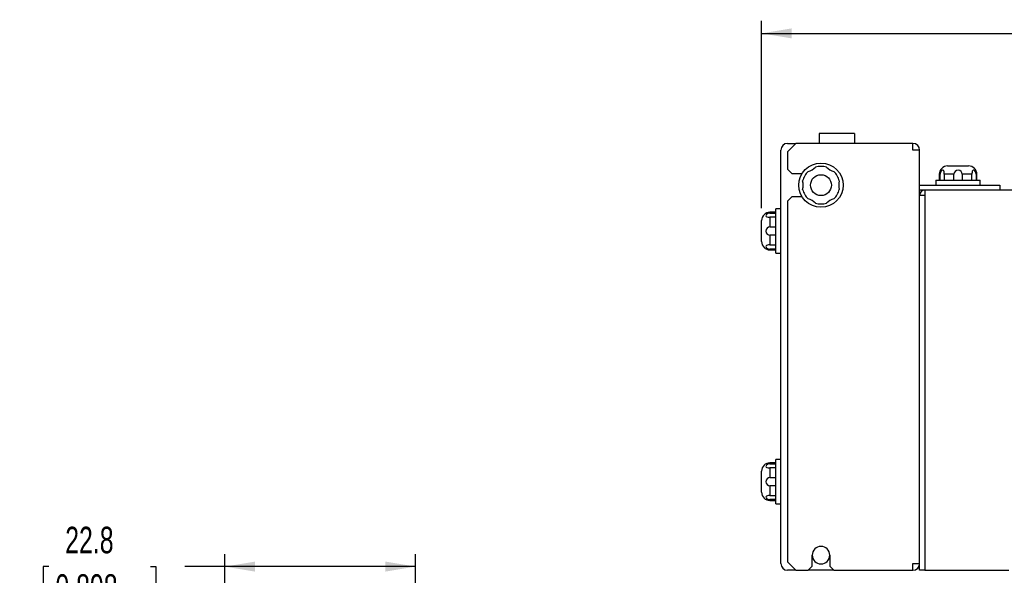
# Paper-space layout 'Layout1' of a CAD drawing. Extents: x 11 to 421, y 5 to 275.
# Tile 3 of 8: x 139 to 217, y 145 to 189. Entities that reach past the tile are written whole.
import ezdxf
from ezdxf.enums import TextEntityAlignment as Align

# ---------------------------------------------------------------- set-up
doc = ezdxf.new("R2010")
doc.units = 0
doc.layers.get('0').update_dxf_attribs({"linetype": 'CONTINUOUS'})
doc.dimstyles.new('SLDDIMSTYLE0', dxfattribs={"dimtxt": 2.116667, "dimasz": 2.4, "dimexe": 0, "dimexo": 0.0625, "dimgap": 0.529167, "dimtad": 0, "dimlfac": 1.5, "dimrnd": 1e-09, "dimzin": 12, "dimsah": 1, "dimcen": 0.09, "dimazin": 3, "dimtfac": 1, "dimtofl": 0, "dimtmove": 0, "dimatfit": 3})

# ---------------------------------------------------------------- blocks, each defined once
blk = doc.blocks.new('_D_51')
at = {"color": 7, "linetype": 'CONTINUOUS'}
for p, q in [((197.95, 174.253), (197.95, 189.199)), ((377.216, 159.02), (377.216, 189.199)), ((197.95, 188.199), (286.501, 188.199)), ((377.216, 188.199), (288.665, 188.199))]:
    blk.add_line(p, q, dxfattribs=at)
for points in [[(197.95, 188.199), (200.35, 187.799), (200.35, 188.599)], [(377.216, 188.199), (374.816, 188.599), (374.816, 187.799)]]:
    blk.add_solid(points, dxfattribs=at)
at = {"color": 7, "linetype": 'CONTINUOUS', "width": 0.7}
blk.add_text('L', height=2.117, dxfattribs=at).set_placement((286.93, 186.517, 58.524), align=Align.BOTTOM_LEFT)
blk = doc.blocks.new('_D_102')
at = {"color": 7, "linetype": 'CONTINUOUS'}
for p, q in [((155.157, 119.575), (155.157, 146.641)), ((170.357, 118.908), (170.357, 146.641)), ((141.102, 145.641), (140.673, 145.641)), ((140.673, 145.641), (140.673, 142.278)), ((149.211, 145.641), (149.64, 145.641)), ((149.64, 145.641), (149.64, 142.278)), ((155.157, 145.641), (151.952, 145.641)), ((170.357, 145.641), (155.157, 145.641)), ((140.673, 142.278), (141.102, 142.278)), ((149.64, 142.278), (149.211, 142.278))]:
    blk.add_line(p, q, dxfattribs=at)
for points in [[(155.157, 145.641), (157.557, 145.241), (157.557, 146.041)], [(170.357, 145.641), (167.957, 146.041), (167.957, 145.241)]]:
    blk.add_solid(points, dxfattribs=at)
at = {"color": 7, "linetype": 'CONTINUOUS', "width": 0.7}
for s, p in [('22.8', (142.421, 146.071, 44.662)), ('0.898', (141.639, 142.278, 44.662))]:
    blk.add_text(s, height=2.1167, dxfattribs=at).set_placement(p, align=Align.BOTTOM_LEFT)

psp = doc.layouts.get("Layout1")

# ---------------------------------------------------------------- linework, layer by layer
at = {"color": 7, "linetype": 'CONTINUOUS'}
for p, q in [((202.5498, 180.2196), (202.5498, 179.4196)), ((205.3498, 180.2196), (202.5498, 180.2196)), ((205.3498, 180.2196), (205.3498, 179.4196)), ((200.6831, 179.4196), (200.0165, 178.753)), ((200.0165, 179.4196), (200.6831, 179.4196)), ((210.0165, 179.4196), (200.6831, 179.4196)), ((210.0165, 178.8863), (210.0165, 179.4196)), ((199.4831, 145.8863), (199.4831, 178.8863)), ((200.0165, 178.753), (200.0165, 177.353)), ((210.5498, 178.8863), (210.0165, 178.8863)), ((210.5498, 145.8863), (210.5498, 178.8863)), ((212.7831, 177.6196), (214.4498, 177.6196)), ((200.0165, 177.353), (200.3498, 177.0196)), ((200.3498, 177.0196), (201.1831, 177.0196)), ((212.1165, 176.953), (212.1165, 176.4863)), ((212.1829, 176.4863), (212.1829, 176.953)), ((213.2821, 176.953), (212.5173, 176.953)), ((212.5173, 176.953), (212.5173, 176.4863)), ((213.2821, 176.4863), (213.2821, 176.953)), ((213.9508, 176.953), (213.9508, 176.4863)), ((214.7156, 176.953), (213.9508, 176.953)), ((214.7156, 176.4863), (214.7156, 176.953)), ((215.05, 176.953), (215.05, 176.4863)), ((215.1165, 176.4863), (215.1165, 176.953)), ((210.5498, 176.0863), (216.9498, 176.0863)), ((211.8498, 176.4863), (211.8498, 176.0863)), ((211.8498, 176.4863), (215.3831, 176.4863)), ((215.3831, 176.0863), (215.3831, 176.4863)), ((216.9498, 176.0863), (216.9498, 175.6863)), ((200.3498, 175.153), (200.0165, 174.8196)), ((201.1831, 175.153), (200.3498, 175.153)), ((210.9498, 175.6863), (210.5498, 175.6863)), ((210.5498, 175.2863), (210.9498, 175.2863)), ((218.8165, 175.6863), (210.9498, 175.6863)), ((210.9498, 175.6863), (210.9498, 175.2863)), ((210.9498, 175.2863), (210.9498, 145.353)), ((200.0165, 174.8196), (200.0165, 146.0196)), ((199.0831, 173.9196), (198.6165, 173.9196)), ((198.6165, 173.8532), (199.0831, 173.8532)), ((198.6165, 173.5188), (198.6165, 172.754)), ((199.0831, 173.5188), (198.6165, 173.5188)), ((199.4831, 174.1863), (199.0831, 174.1863)), ((199.0831, 172.4196), (199.0831, 174.1863)), ((197.9498, 172.4196), (197.9498, 173.253)), ((198.6165, 172.754), (199.0831, 172.754)), ((197.9498, 171.5863), (197.9498, 172.4196)), ((198.6165, 172.0853), (198.6165, 171.3204)), ((199.0831, 172.0853), (198.6165, 172.0853)), ((199.0831, 170.653), (199.0831, 172.4196)), ((198.6165, 171.3204), (199.0831, 171.3204)), ((199.0831, 170.9861), (198.6165, 170.9861)), ((198.6165, 170.9196), (199.0831, 170.9196)), ((199.0831, 170.653), (199.4831, 170.653)), ((199.0831, 153.9196), (198.6165, 153.9196)), ((199.4831, 154.1863), (199.0831, 154.1863)), ((199.0831, 152.4196), (199.0831, 154.1863)), ((197.9498, 152.4196), (197.9498, 153.253)), ((198.6165, 153.8532), (199.0831, 153.8532)), ((198.6165, 153.5188), (198.6165, 152.754)), ((199.0831, 153.5188), (198.6165, 153.5188)), ((197.9498, 151.5863), (197.9498, 152.4196)), ((198.6165, 152.754), (199.0831, 152.754)), ((199.0831, 150.653), (199.0831, 152.4196)), ((198.6165, 152.0853), (198.6165, 151.3204)), ((199.0831, 152.0853), (198.6165, 152.0853)), ((198.6165, 151.3204), (199.0831, 151.3204)), ((199.0831, 150.9861), (198.6165, 150.9861)), ((198.6165, 150.9196), (199.0831, 150.9196)), ((199.0831, 150.653), (199.4831, 150.653)), ((201.9831, 145.6863), (201.9831, 146.553)), ((203.3831, 146.553), (203.3831, 145.6863)), ((200.0165, 146.0196), (200.6831, 145.353)), ((200.6831, 145.353), (200.0165, 145.353)), ((200.6831, 145.353), (201.6498, 145.353)), ((201.6498, 145.353), (201.9831, 145.6863)), ((203.7165, 145.353), (201.6498, 145.353)), ((203.3831, 145.6863), (203.7165, 145.353)), ((203.7165, 145.353), (210.0165, 145.353)), ((210.0165, 145.353), (210.0165, 145.8863)), ((210.0165, 145.8863), (210.5498, 145.8863)), ((210.5498, 145.353), (210.5498, 145.8863)), ((210.9498, 145.353), (210.5498, 145.353)), ((210.9498, 145.353), (217.6498, 145.353))]:
    psp.add_line(p, q, dxfattribs=at)
at = {"color": 8, "linetype": 'CONTINUOUS'}
for p, q in [((212.1829, 176.953), (212.1165, 176.953)), ((215.1165, 176.953), (215.05, 176.953)), ((198.6165, 173.9196), (198.6165, 173.8532)), ((198.6165, 170.9861), (198.6165, 170.9196)), ((198.6165, 153.9196), (198.6165, 153.8532)), ((198.6165, 150.9861), (198.6165, 150.9196))]:
    psp.add_line(p, q, dxfattribs=at)
at = {"color": 7, "linetype": 'CONTINUOUS', "flags": 128}
for points in [[(212.5173, 176.953), (212.5129, 177.0608), (212.4987, 177.1566), (212.4726, 177.2286), (212.4332, 177.271), (212.3801, 177.2808), (212.3172, 177.2545), (212.2563, 177.1931), (212.2102, 177.1062), (212.1858, 177.0039), (212.1829, 176.953)], [(215.05, 176.953), (215.0368, 177.0608), (214.9997, 177.1566), (214.9464, 177.2286), (214.8868, 177.271), (214.8285, 177.2808), (214.7791, 177.2545), (214.7446, 177.1931), (214.725, 177.1062), (214.7166, 177.0039), (214.7156, 176.953)], [(198.6165, 173.8532), (198.5087, 173.84), (198.4129, 173.8029), (198.3408, 173.7496), (198.2985, 173.69), (198.2886, 173.6317), (198.3149, 173.5822), (198.3764, 173.5478), (198.4632, 173.5282), (198.5656, 173.5197), (198.6165, 173.5188)], [(198.6165, 171.3204), (198.5087, 171.3161), (198.4129, 171.3019), (198.3408, 171.2758), (198.2985, 171.2364), (198.2886, 171.1833), (198.3149, 171.1204), (198.3764, 171.0594), (198.4632, 171.0134), (198.5656, 170.989), (198.6165, 170.9861)], [(198.6165, 153.8532), (198.5087, 153.84), (198.4129, 153.8029), (198.3408, 153.7496), (198.2985, 153.69), (198.2886, 153.6317), (198.3149, 153.5822), (198.3764, 153.5478), (198.4632, 153.5282), (198.5656, 153.5197), (198.6165, 153.5188)], [(198.6165, 151.3204), (198.5087, 151.3161), (198.4129, 151.3019), (198.3408, 151.2758), (198.2985, 151.2364), (198.2886, 151.1833), (198.3149, 151.1204), (198.3764, 151.0594), (198.4632, 151.0134), (198.5656, 150.989), (198.6165, 150.9861)]]:
    psp.add_lwpolyline(points, dxfattribs=at)
at = {"color": 7, "linetype": 'CONTINUOUS'}
for radius in [1.7667, 0.8333]:
    psp.add_circle((202.6831, 176.0863), radius, dxfattribs=at)
for centre, radius, start, end in [((200.0165, 178.8863), 0.5333, 90, 180), ((210.0165, 178.8863), 0.5333, 0, 90), ((201.3931, 178.3206), 1.1667, 283.347086, 316.652914), ((202.6831, 176.0863), 1.5, 72.878853, 107.121147), ((203.9731, 178.3206), 1.1667, 223.347086, 256.652914), ((212.7831, 176.953), 0.6667, 90, 180), ((214.4498, 176.953), 0.6667, 0, 90), ((202.6831, 176.0863), 1.5, 132.878853, 167.121147), ((202.6831, 176.0863), 1.5, 12.878853, 47.121147), ((213.6165, 176.9516), 0.3343, 0.239692, 179.760308), ((200.1031, 176.0863), 1.1667, 343.347086, 16.652914), ((205.2631, 176.0863), 1.1667, 163.347086, 196.652914), ((202.6831, 176.0863), 1.5, 192.878853, 227.121147), ((202.6831, 176.0863), 1.5, 312.878853, 347.121147), ((210.9498, 175.2863), 0.4, 90, 180), ((201.3931, 173.8519), 1.1667, 43.347086, 76.652914), ((202.6831, 176.0863), 1.5, 252.878853, 287.121147), ((203.9731, 173.8519), 1.1667, 103.347086, 136.652914), ((198.6165, 173.253), 0.6667, 90, 180), ((198.6179, 172.4196), 0.3343, 90.239692, 269.760308), ((198.6165, 171.5863), 0.6667, 180, 270), ((198.6165, 153.253), 0.6667, 90, 180), ((198.6179, 152.4196), 0.3343, 90.239692, 269.760308), ((198.6165, 151.5863), 0.6667, 180, 270), ((202.6831, 146.553), 0.7, 0, 180), ((202.6831, 146.553), 0.7, 180, 0), ((200.0165, 145.8863), 0.5333, 180, 270), ((210.0165, 145.8863), 0.5333, 270, 0)]:
    psp.add_arc(centre, radius, start, end, dxfattribs=at)

# ---------------------------------------------------------------- dimensions: what is measured, and where the dimension line sits
dim = psp.add_linear_dim(base=(377.2165, 188.1987), p1=(197.9498, 173.253), p2=(377.2165, 158.0196), text='L', dimstyle='SLDDIMSTYLE0', dxfattribs=at)
dim.commit()
dim.dimension.update_dxf_attribs({"geometry": '_D_51', "text_midpoint": (287.5831, 188.1987), "dimtype": 160})
dim = psp.add_linear_dim(base=(170.3568, 145.6414), p1=(155.1568, 118.5747), p2=(170.3568, 117.9081), dimstyle='SLDDIMSTYLE0', dxfattribs=at)
dim.commit()
dim.dimension.update_dxf_attribs({"geometry": '_D_102', "text_midpoint": (145.1568, 145.6414), "dimtype": 160})

doc.saveas('drawing.dxf')
